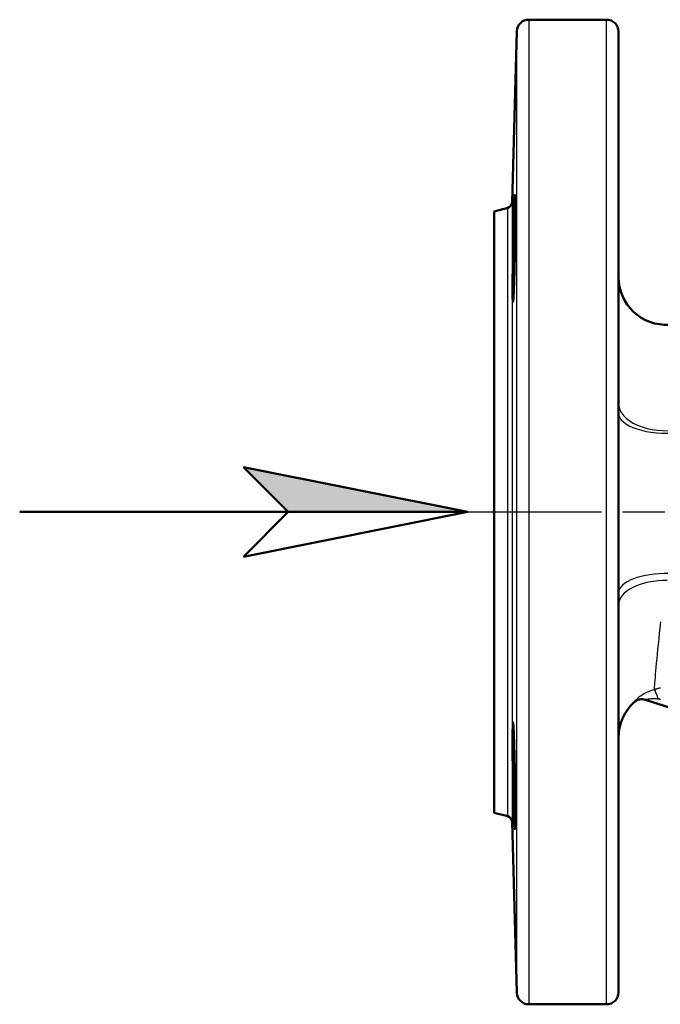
# Model space of a CAD drawing. Header units: millimetres. Extents: x 124 to 897, y 238 to 1237.
# Tile 2 of 14: x 215 to 323, y 554 to 719. Entities that reach past the tile are written whole.
import ezdxf

# ---------------------------------------------------------------- set-up
doc = ezdxf.new("R2010")
doc.units = ezdxf.units.MM
doc.header["$LTSCALE"] = 5
doc.linetypes.add('CHAIN', pattern=[0.3543, 0.2362, -0.0295, 0.0591, -0.0295])
for name, color, linetype, lineweight in [('Mittellinie(DIN)', 4, 'CHAIN', 25), ('Schraffur', 230, 'Continuous', 25), ('Sichtbare Kanten(DIN)', 7, 'Continuous', 50), ('Sichtbare tangentiale Kanten(DIN)', 3, 'Continuous', 25), ('Skizziergeometrie(DIN)', 255, 'Continuous', 50)]:
    doc.layers.add(name, color=color, linetype=linetype, lineweight=lineweight)

# ---------------------------------------------------------------- blocks, each defined once
blk = doc.blocks.new('Richtungspfeil')
at = {"layer": 'Schraffur'}
blk.add_hatch(color=256, dxfattribs=at).paths.add_polyline_path([(10, 0), (0, 2), (2, 0)])
for p, q in [((10, 0), (0, 2)), ((0, 2), (2, 0)), ((2, 0), (10, 0))]:
    blk.add_line(p, q)
at = {"layer": 'Skizziergeometrie(DIN)'}
for p, q in [((10, 0), (0, 2)), ((0, 2), (2, 0)), ((-10, 0), (10, 0)), ((2, 0), (0, -2)), ((0, -2), (10, 0))]:
    blk.add_line(p, q, dxfattribs=at)

msp = doc.modelspace()

# ---------------------------------------------------------------- linework, layer by layer
at = {"layer": 'Mittellinie(DIN)', "linetype": 'CHAIN', "ltscale": 23.990969}
msp.add_line((284.63, 636.03), (531.75, 636.03), dxfattribs=at)
at = {"layer": 'Sichtbare Kanten(DIN)'}
for p, q in [((300.78, 718.53), (313.83, 718.53)), ((298.03, 687.96), (298.78, 716.58)), ((315.83, 716.53), (315.83, 555.53)), ((295.01, 686.41), (297.29, 687.02)), ((295.01, 585.64), (295.01, 686.41)), ((320.36, 604.56), (405.76, 576.92)), ((295.01, 585.64), (297.29, 585.03)), ((298.03, 584.09), (298.78, 555.48)), ((300.78, 553.53), (313.83, 553.53))]:
    msp.add_line(p, q, dxfattribs=at)
at = {"layer": 'Sichtbare Kanten(DIN)', "flags": 128}
for points in [[(298.29, 673.01), (298.23, 671.87), (298.17, 671.28), (298.13, 671.32), (298.09, 671.97), (298.08, 673.21), (298.08, 674.87), (298.1, 676.97), (298.13, 679.27), (298.18, 681.6), (298.24, 683.9), (298.3, 685.88), (298.36, 687.49), (298.42, 688.62), (298.47, 689.17), (298.51, 689.12), (298.53, 688.46), (298.54, 687.23), (298.54, 685.58), (298.53, 683.51), (298.5, 681.21), (298.46, 678.92), (298.41, 676.66), (298.35, 674.62), (298.29, 673.01)], [(298.29, 586.45), (298.23, 588.5), (298.17, 590.83), (298.13, 593.14), (298.09, 595.43), (298.08, 597.47), (298.08, 599.07), (298.1, 600.23), (298.13, 600.78), (298.18, 600.73), (298.24, 600.05), (298.3, 598.83), (298.36, 597.14), (298.42, 595.05), (298.47, 592.79), (298.51, 590.48), (298.53, 588.2), (298.54, 586.19), (298.54, 584.6), (298.53, 583.46), (298.5, 582.89), (298.46, 582.93), (298.41, 583.57), (298.35, 584.79), (298.29, 586.45)]]:
    msp.add_lwpolyline(points, dxfattribs=at)
at = {"layer": 'Sichtbare Kanten(DIN)'}
for centre, radius, start, end in [((300.78, 716.53), 2, 90, 178.5), ((313.83, 716.53), 2, 0, 90), ((297.03, 687.99), 1, 285, 358.5), ((323.83, 675.4), 8, 180, 273.4071), ((323.83, 598.23), 8, 132.5867, 180), ((319.77, 602.65), 2, 72.0616, 132.5867), ((297.03, 584.07), 1, 1.5, 75), ((300.78, 555.53), 2, 181.5, 270), ((313.83, 555.53), 2, 270, 0)]:
    msp.add_arc(centre, radius, start, end, dxfattribs=at)
at = {"layer": 'Sichtbare tangentiale Kanten(DIN)'}
for p, q in [((300.78, 718.53), (300.78, 553.53)), ((313.83, 553.53), (313.83, 718.53)), ((298.78, 555.48), (298.78, 716.58)), ((297.29, 585.03), (297.29, 687.02)), ((298.03, 687.96), (298.03, 584.09)), ((318.39, 604.12), (318.42, 604.12))]:
    msp.add_line(p, q, dxfattribs=at)
at = {"layer": 'Sichtbare tangentiale Kanten(DIN)', "flags": 128}
for points in [[(321.84, 606.27), (321.86, 606.47), (321.88, 606.73), (321.91, 607.05), (321.94, 607.41), (321.97, 607.83), (322.01, 608.3), (322.05, 608.83), (322.1, 609.4), (322.16, 610.03), (322.22, 610.7), (322.29, 611.41), (322.36, 612.18), (322.44, 612.98), (322.52, 613.83), (322.62, 614.71), (322.72, 615.64), (322.82, 616.6), (322.94, 617.6)], [(321.84, 606.26), (321.59, 606.19), (321.34, 606.11), (321.1, 606.02), (320.86, 605.92), (320.63, 605.81), (320.41, 605.7), (320.19, 605.59), (319.98, 605.47), (319.79, 605.35), (319.6, 605.23), (319.42, 605.1), (319.26, 604.98), (319.11, 604.86), (318.98, 604.74), (318.86, 604.63), (318.75, 604.53), (318.65, 604.44), (318.57, 604.36), (318.51, 604.29), (318.46, 604.23), (318.42, 604.18), (318.39, 604.15), (318.38, 604.13), (318.39, 604.12)], [(322.83, 606.54), (322.79, 606.53), (322.75, 606.52), (322.71, 606.5), (322.67, 606.49), (322.63, 606.48), (322.58, 606.47), (322.54, 606.46), (322.5, 606.45), (322.46, 606.43), (322.42, 606.42), (322.38, 606.41), (322.34, 606.4), (322.3, 606.39), (322.25, 606.38), (322.21, 606.36), (322.17, 606.35), (322.13, 606.34), (322.09, 606.33), (322.05, 606.32), (322.01, 606.31), (321.97, 606.29), (321.92, 606.28), (321.88, 606.27), (321.84, 606.26)], [(320.36, 604.56), (320.36, 604.57), (320.37, 604.57), (320.38, 604.58), (320.4, 604.59), (320.42, 604.6), (320.46, 604.61), (320.5, 604.63), (320.55, 604.64), (320.61, 604.66), (320.68, 604.67), (320.76, 604.69), (320.85, 604.71), (320.94, 604.72), (321.04, 604.73), (321.16, 604.74), (321.28, 604.75), (321.4, 604.76), (321.54, 604.76), (321.68, 604.76), (321.83, 604.76), (321.98, 604.76), (322.14, 604.75), (322.3, 604.74), (322.46, 604.72)], [(322.46, 604.72), (322.5, 604.72), (322.54, 604.71), (322.58, 604.71), (322.62, 604.71), (322.66, 604.7), (322.69, 604.7), (322.73, 604.7), (322.77, 604.69), (322.81, 604.69), (322.85, 604.69)]]:
    msp.add_lwpolyline(points, dxfattribs=at)
at = {"layer": 'Sichtbare tangentiale Kanten(DIN)'}
for centre, major_axis, ratio, start_param, end_param in [((323.83, 654.22), (-8, 0), 0.571389, 0, 1.846385), ((323.83, 652.61), (-8, 0), 0.423054, 0, 1.818221), ((323.83, 622.47), (-8, 0), 0.40485, 4.655169, 6.283185), ((323.83, 620.45), (-8, 0), 0.514759, 4.69213, 6.283185), ((322.34, 604.34), (-0.53, 1.93), 0.111786, 4.880869, 6.15339), ((319.75, 602.66), (0.62, 1.9), 0.999349, 0, 1.062978)]:
    msp.add_ellipse(centre, major_axis=major_axis, ratio=ratio, start_param=start_param, end_param=end_param, dxfattribs=at)

# ---------------------------------------------------------------- block references
at = {"xscale": 3.75, "yscale": 3.75, "zscale": 3.75}
msp.add_blockref('Richtungspfeil', (253, 636.03), dxfattribs=at)

doc.saveas('drawing.dxf')
